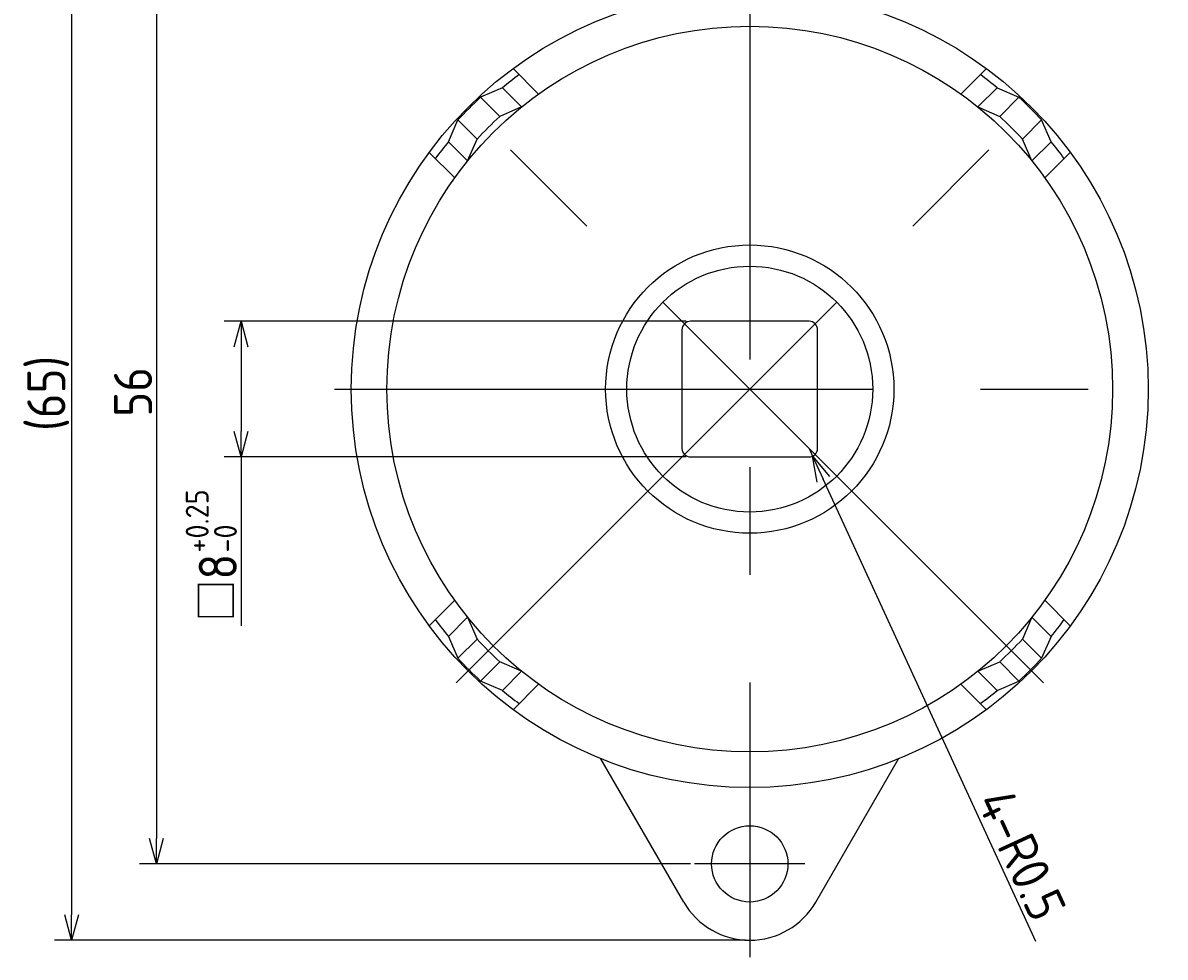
# Model space of a CAD drawing. Extents: x 57 to 182, y 2 to 97.
# Tile 1 of 8: x 57 to 124, y 2 to 57. Entities that reach past the tile are written whole.
import ezdxf

# ---------------------------------------------------------------- set-up
doc = ezdxf.new("R2010")
doc.units = 0
doc.linetypes.add('CENTER', pattern=[50.8, 31.75, -6.35, 6.35, -6.35])
doc.layers.get('0').update_dxf_attribs({"linetype": 'CONTINUOUS'})
doc.layers.get('DEFPOINTS').update_dxf_attribs({"linetype": 'CONTINUOUS'})
for name, color, linetype in [('18-0-CON', 3, 'CONTINUOUS'), ('18-2-SEN', 1, 'CENTER'), ('35-0-CON', 7, 'CONTINUOUS')]:
    doc.layers.add(name, color=color, linetype=linetype)
doc.styles.add('DIMENSION', font='isocp.shx', dxfattribs={"bigfont": 'bigfont.shx'})
doc.dimstyles.get("Standard").update_dxf_attribs({"dimtxt": 0.18, "dimasz": 0.18, "dimexe": 0.18, "dimexo": 0.0625, "dimgap": 0.09, "dimtad": 0, "dimtih": 1, "dimtoh": 1, "dimzin": 0, "dimcen": 0.09, "dimazin": 3, "dimtfac": 1, "dimtofl": 0, "dimtmove": 0, "dimatfit": 3})

# ---------------------------------------------------------------- blocks, each defined once
blk = doc.blocks.new('_OPEN30')
at = {"color": 0, "linetype": 'BYBLOCK'}
for p, q in [((-1, 0.268), (0, 0)), ((0, 0), (-1, -0.268)), ((0, 0), (-1, 0))]:
    blk.add_line(p, q, dxfattribs=at)
blk = doc.blocks.new('*U193')
at = {"layer": '18-0-CON', "color": 161, "style": 'DIMENSION'}
for s, height, p in [('+0.25', 1.35, (68.084, 25.362)), ('-0', 1.35, (69.75, 25.362)), ('□8', 2.25, (69.75, 21.289))]:
    blk.add_text(s, height=height, rotation=90, dxfattribs=at).set_placement(p)
blk = doc.blocks.new('*D192')
at = {"layer": '18-0-CON', "color": 161}
for p, q in [((96.25, 39), (69, 39)), ((70, 37.5), (70, 32.5)), ((96.25, 31), (69, 31)), ((70, 31), (70, 21.039))]:
    blk.add_line(p, q, dxfattribs=at)
at = {"layer": 'DEFPOINTS', "color": 0}
for p in [(96.5, 39), (70, 31), (96.5, 31)]:
    blk.add_point(p, dxfattribs=at)
at = {"layer": '18-0-CON', "color": 161, "xscale": 1.500000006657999, "yscale": 1.500000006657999, "zscale": 1.500000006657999}
for p, rotation in [((70, 39), 90), ((70, 31), 270)]:
    blk.add_blockref('_OPEN30', p, dxfattribs=dict(at, rotation=rotation))
at = {"layer": '18-0-CON'}
blk.add_blockref('*U193', (0, 0), dxfattribs=at)
blk = doc.blocks.new('*D194')
at = {"layer": '18-0-CON', "color": 161}
for p, q in [((96.5, 63), (64, 63)), ((65, 61.5), (65, 8.5)), ((96.5, 7), (64, 7))]:
    blk.add_line(p, q, dxfattribs=at)
at = {"layer": 'DEFPOINTS', "color": 0}
for p in [(96.75, 63), (65, 7), (96.75, 7)]:
    blk.add_point(p, dxfattribs=at)
at = {"layer": '18-0-CON', "color": 161, "xscale": 1.500000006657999, "yscale": 1.500000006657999, "zscale": 1.500000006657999}
for p, rotation in [((65, 63), 90), ((65, 7), 270)]:
    blk.add_blockref('_OPEN30', p, dxfattribs=dict(at, rotation=rotation))
at = {"layer": '18-0-CON', "color": 161, "style": 'DIMENSION'}
blk.add_text('56', height=2.25, rotation=90, dxfattribs=at).set_placement((64.75, 33.369))
blk = doc.blocks.new('*D195')
at = {"layer": '18-0-CON', "color": 161}
for p, q in [((99.75, 67.5), (59, 67.5)), ((60, 66), (60, 4)), ((99.75, 2.5), (59, 2.5))]:
    blk.add_line(p, q, dxfattribs=at)
at = {"layer": 'DEFPOINTS', "color": 0}
for p in [(100, 67.5), (60, 2.5), (100, 2.5)]:
    blk.add_point(p, dxfattribs=at)
at = {"layer": '18-0-CON', "color": 161, "xscale": 1.500000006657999, "yscale": 1.500000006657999, "zscale": 1.500000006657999}
for p, rotation in [((60, 67.5), 90), ((60, 2.5), 270)]:
    blk.add_blockref('_OPEN30', p, dxfattribs=dict(at, rotation=rotation))
at = {"layer": '18-0-CON', "color": 161, "style": 'DIMENSION'}
blk.add_text('(65)', height=2.25, rotation=90, dxfattribs=at).set_placement((59.637, 32.525))
blk = doc.blocks.new('*D209')
at = {"layer": '18-0-CON', "color": 161}
for p, q in [((103.5, 31.5), (103.709, 31.046)), ((116.87, 2.423), (104.336, 29.683))]:
    blk.add_line(p, q, dxfattribs=at)
at = {"layer": 'DEFPOINTS', "color": 0}
for p in [(103.5, 31.5), (103.709, 31.046)]:
    blk.add_point(p, dxfattribs=at)
at = {"layer": '18-0-CON', "color": 161, "xscale": 1.500000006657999, "yscale": 1.500000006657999, "zscale": 1.500000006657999, "rotation": 114.6944789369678}
blk.add_blockref('_OPEN30', (103.709, 31.046), dxfattribs=at)
at = {"layer": '18-0-CON', "color": 161, "style": 'DIMENSION'}
blk.add_text('4-R0.5', height=2.25, rotation=294.69448, dxfattribs=at).set_placement((113.335, 10.71))

msp = doc.modelspace()

# ---------------------------------------------------------------- linework, layer by layer
at = {"layer": '18-2-SEN'}
for p, q in [((100, 68.5), (100, 1.5)), ((117.324, 17.676), (82.676, 52.324)), ((82.676, 17.676), (117.324, 52.324)), ((75.5, 35), (124.5, 35)), ((103.25, 7), (96.75, 7))]:
    msp.add_line(p, q, dxfattribs=at)
at = {"layer": '35-0-CON'}
for p, q in [((87.547, 52.403), (86.043, 53.907)), ((112.453, 52.403), (113.957, 53.907)), ((85.408, 52.774), (84.127, 52.215)), ((86.543, 51.639), (85.408, 52.774)), ((113.457, 51.639), (114.592, 52.774)), ((114.592, 52.774), (115.873, 52.215)), ((85.258, 51.083), (84.127, 52.215)), ((114.742, 51.083), (115.873, 52.215)), ((86.543, 51.639), (85.258, 51.083)), ((113.457, 51.639), (114.742, 51.083)), ((82.226, 49.592), (82.785, 50.873)), ((83.917, 49.742), (82.785, 50.873)), ((116.083, 49.742), (117.215, 50.873)), ((117.774, 49.592), (117.215, 50.873)), ((83.361, 48.457), (82.226, 49.592)), ((83.361, 48.457), (83.917, 49.742)), ((116.639, 48.457), (116.083, 49.742)), ((116.639, 48.457), (117.774, 49.592)), ((82.597, 47.453), (81.093, 48.957)), ((117.403, 47.453), (118.907, 48.957)), ((96, 38.5), (96, 31.5)), ((103.5, 39), (96.5, 39)), ((104, 31.5), (104, 38.5)), ((96.5, 31), (103.5, 31)), ((82.597, 22.547), (81.093, 21.043)), ((117.403, 22.547), (118.907, 21.043)), ((83.361, 21.543), (82.226, 20.408)), ((83.361, 21.543), (83.917, 20.258)), ((116.639, 21.543), (116.083, 20.258)), ((116.639, 21.543), (117.774, 20.408)), ((82.226, 20.408), (82.785, 19.127)), ((83.917, 20.258), (82.785, 19.127)), ((116.083, 20.258), (117.215, 19.127)), ((117.774, 20.408), (117.215, 19.127)), ((85.258, 18.917), (84.127, 17.785)), ((86.543, 18.361), (85.258, 18.917)), ((113.457, 18.361), (114.742, 18.917)), ((114.742, 18.917), (115.873, 17.785)), ((86.543, 18.361), (85.408, 17.226)), ((113.457, 18.361), (114.592, 17.226)), ((85.408, 17.226), (84.127, 17.785)), ((87.547, 17.597), (86.043, 16.093)), ((112.453, 17.597), (113.957, 16.093)), ((114.592, 17.226), (115.873, 17.785)), ((96.103, 4.75), (91.224, 13.2)), ((103.897, 4.75), (108.776, 13.2))]:
    msp.add_line(p, q, dxfattribs=at)
for centre, radius in [((100, 35), 23.5), ((100, 35), 21.4), ((100, 35), 8.5), ((100, 35), 7.25), ((100, 7), 2.25)]:
    msp.add_circle(centre, radius, dxfattribs=at)
for centre, radius, start, end in [((100, 35), 22.996, 126.24562, 129.38507), ((100, 35), 22.996, 50.61493, 53.75438), ((100, 35), 23.416, 132.67828, 137.32172), ((100, 35), 23.416, 42.67828, 47.32172), ((100, 35), 21.817, 132.50806, 137.49194), ((100, 35), 21.817, 42.50806, 47.49194), ((100, 35), 22.996, 140.61493, 143.75438), ((100, 35), 22.996, 36.24562, 39.38507), ((96.5, 38.5), 0.5, 90, 180), ((103.5, 38.5), 0.5, 0, 90), ((96.5, 31.5), 0.5, 180, 270), ((103.5, 31.5), 0.5, 270, 0), ((100, 35), 22.996, 216.24562, 219.38507), ((100, 35), 22.996, 320.61493, 323.75438), ((100, 35), 21.817, 222.50806, 227.49194), ((100, 35), 21.817, 312.50806, 317.49194), ((100, 35), 23.416, 222.67828, 227.32172), ((100, 35), 23.416, 312.67828, 317.32172), ((100, 35), 22.996, 230.61493, 233.75438), ((100, 35), 22.996, 306.24562, 309.38507), ((100, 7), 4.5, 210, 330)]:
    msp.add_arc(centre, radius, start, end, dxfattribs=at)

# ---------------------------------------------------------------- dimensions: what is measured, and where the dimension line sits
at = {"layer": '18-0-CON'}
for base, p1, p2, override, picture, middle in [((60, 2.5), (100, 67.5), (100, 2.5), {"dimscale": 0.5, "dimpost": '(<>)', "dimtol": 0, "dimtp": 0.1, "dimtm": 0}, '*D195', (58.512, 35)), ((65, 7), (96.75, 63), (96.75, 7), {"dimscale": 0.5, "dimtol": 0, "dimtp": 0.1, "dimtm": 0}, '*D194', (63.625, 35)), ((70, 31), (96.5, 39), (96.5, 31), {"dimscale": 0.5, "dimgap": 0.5, "dimpost": '□<>', "dimtol": 1, "dimlim": 0, "dimtp": 0.25, "dimtm": 1e-09}, '*D192', (68.248, 25.27))]:
    dim = msp.add_linear_dim(base=base, p1=p1, p2=p2, angle=90, dimstyle='Standard', override=override, dxfattribs=at)
    dim.commit()
    dim.dimension.update_dxf_attribs({"geometry": picture, "text_midpoint": middle})
dim = msp.add_radius_dim(center=(103.5, 31.5), mpoint=(103.709, 31.046), dimstyle='Standard', override={"dimscale": 0.5, "dimpost": '4-R<>', "dimtol": 0, "dimtp": 0.1, "dimtm": 0}, dxfattribs=at)
dim.commit()
dim.dimension.update_dxf_attribs({"geometry": '*D209', "text_midpoint": (115.007, 6.475), "dimtype": 132})

doc.saveas('drawing.dxf')
